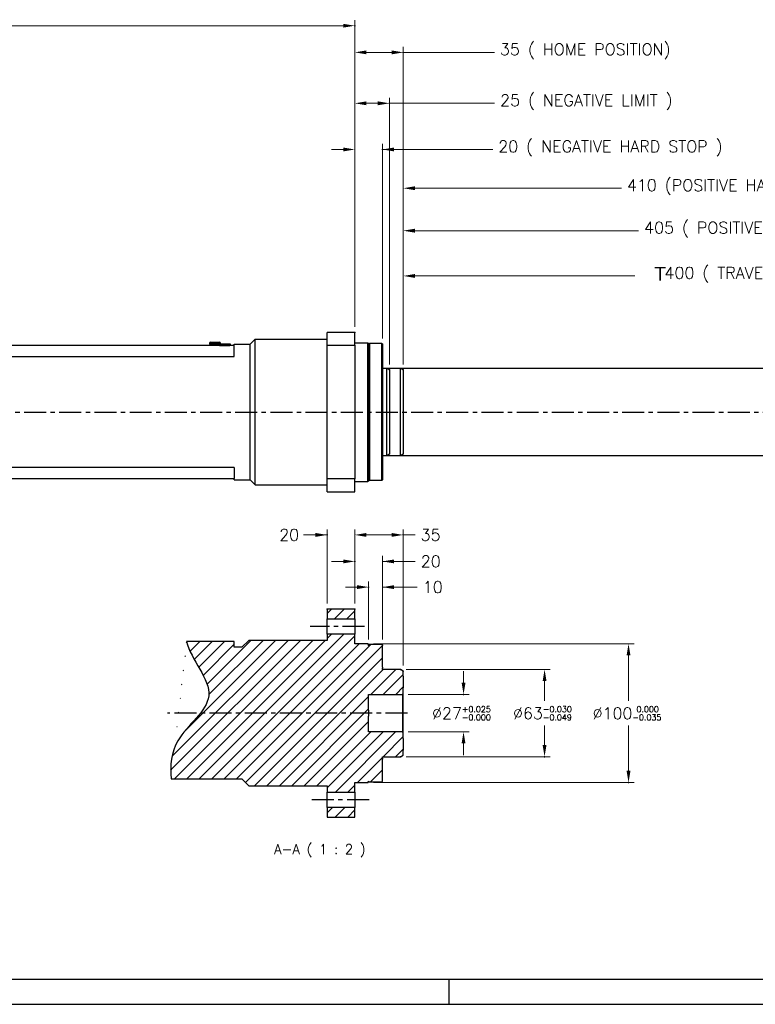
# Model space of a CAD drawing. Extents: x 26457 to 28142, y 10273 to 11461.
# Tile 2 of 18: x 26988 to 27519, y 10273 to 10984. Entities that reach past the tile are written whole.
import ezdxf

# ---------------------------------------------------------------- set-up
doc = ezdxf.new("R2010")
doc.units = 0
doc.header["$LTSCALE"] = 25.4
doc.linetypes.add('CENTER', pattern=[2, 1.25, -0.25, 0.25, -0.25])
doc.linetypes.add('CHAIN', pattern=[0.35429999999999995, 0.2362, -0.0295, 0.0591, -0.0295])
doc.layers.get('0').update_dxf_attribs({"linetype": 'CONTINUOUS'})
for name, color, linetype in [('ATA-CENTER', 133, 'CENTER'), ('ATA-HATCH', 252, 'CONTINUOUS'), ('ATA-TEXT', 7, 'CONTINUOUS')]:
    doc.layers.add(name, color=color, linetype=linetype)
doc.layers.add('ATA-DIM', color=252, linetype='CONTINUOUS', lineweight=25)
doc.layers.add('ATA-SECTION', color=3, linetype='CHAIN', lineweight=40)
doc.styles.get("Standard").update_dxf_attribs({"font": 'simplex.shx'})
doc.styles.add('주 문자 (ISO)', font='arial.ttf')
doc.dimstyles.new('ata_A1', dxfattribs={"dimtxt": 4.2, "dimasz": 4.2, "dimexe": 2, "dimexo": 2, "dimgap": 2, "dimtad": 0, "dimtih": 1, "dimtoh": 1, "dimdec": 6, "dimdsep": 46, "dimtxsty": 'Standard', "dimcen": 0, "dimclrd": 252, "dimclre": 252, "dimclrt": 4, "dimadec": 6, "dimazin": 2, "dimtfac": 1, "dimtdec": 6, "dimtofl": 0, "dimtmove": 0, "dimatfit": 3, "dimfxl": 0, "dimtolj": 1, "dimtzin": 0, "dimlwd": 0, "dimlwe": 0, "dimarcsym": 0})

# ---------------------------------------------------------------- blocks, each defined once
blk = doc.blocks.new('*D8252')
at = {"color": 0}
for p in [(27239.95036579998, 10574.14225382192), (27239.95036579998, 10532.24145859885), (27249.95036579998, 10532.24145859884)]:
    blk.add_point(p, dxfattribs=at)
at = {"layer": 'ATA-DIM', "color": 252, "lineweight": 0}
for p, q in [((27231.55036579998, 10574.14225382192), (27223.15036579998, 10574.14225382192)), ((27239.95036579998, 10536.24145859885), (27239.95036579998, 10578.14225382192)), ((27249.95036579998, 10536.24145859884), (27249.95036579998, 10578.14225382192)), ((27249.95036579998, 10574.14225382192), (27274.98373901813, 10574.14225382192)), ((27258.35036579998, 10574.14225382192), (27266.75036579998, 10574.14225382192))]:
    blk.add_line(p, q, dxfattribs=at)
at = {"layer": 'ATA-DIM', "color": 252}
for points in [[(27231.55036579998, 10572.74225382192), (27231.55036579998, 10575.54225382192), (27239.95036579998, 10574.14225382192)], [(27258.35036579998, 10575.54225382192), (27258.35036579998, 10572.74225382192), (27249.95036579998, 10574.14225382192)]]:
    blk.add_solid(points, dxfattribs=at)
at = {"layer": 'ATA-DIM', "color": 4, "ltscale": 0.2, "insert": (27278.98373901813, 10578.34225382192), "char_height": 8.4, "attachment_point": 1}
blk.add_mtext('\\A1;10', dxfattribs=at)
blk = doc.blocks.new('*D8251')
at = {"color": 0}
for p in [(27229.95036579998, 10592.69973327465), (27229.95036579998, 10558.24145859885), (27249.95036579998, 10532.24145859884)]:
    blk.add_point(p, dxfattribs=at)
at = {"layer": 'ATA-DIM', "color": 252, "lineweight": 0}
for p, q in [((27229.95036579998, 10562.24145859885), (27229.95036579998, 10596.69973327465)), ((27249.95036579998, 10536.24145859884), (27249.95036579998, 10596.69973327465)), ((27221.55036579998, 10592.69973327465), (27213.15036579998, 10592.69973327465)), ((27249.95036579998, 10592.69973327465), (27273.54636579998, 10592.69973327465)), ((27258.35036579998, 10592.69973327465), (27266.75036579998, 10592.69973327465))]:
    blk.add_line(p, q, dxfattribs=at)
at = {"layer": 'ATA-DIM', "color": 252}
for points in [[(27221.55036579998, 10591.29973327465), (27221.55036579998, 10594.09973327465), (27229.95036579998, 10592.69973327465)], [(27258.35036579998, 10594.09973327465), (27258.35036579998, 10591.29973327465), (27249.95036579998, 10592.69973327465)]]:
    blk.add_solid(points, dxfattribs=at)
at = {"layer": 'ATA-DIM', "color": 4, "ltscale": 0.2, "insert": (27277.54636579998, 10596.89973327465), "char_height": 8.4, "attachment_point": 1}
blk.add_mtext('\\A1;20', dxfattribs=at)
blk = doc.blocks.new('*D8250')
at = {"color": 0}
for p in [(27264.95036579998, 10611.80771803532), (27229.95036579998, 10558.24145859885), (27264.95036579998, 10513.58675806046)]:
    blk.add_point(p, dxfattribs=at)
at = {"layer": 'ATA-DIM', "color": 252, "lineweight": 0}
for p, q in [((27229.95036579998, 10562.24145859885), (27229.95036579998, 10615.80771803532)), ((27264.95036579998, 10517.58675806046), (27264.95036579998, 10615.80771803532)), ((27238.35036579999, 10611.80771803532), (27256.55036579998, 10611.80771803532)), ((27264.95036579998, 10611.80771803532), (27273.42057381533, 10611.80771803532))]:
    blk.add_line(p, q, dxfattribs=at)
at = {"layer": 'ATA-DIM', "color": 252}
for points in [[(27238.35036579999, 10613.20771803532), (27238.35036579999, 10610.40771803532), (27229.95036579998, 10611.80771803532)], [(27256.55036579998, 10610.40771803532), (27256.55036579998, 10613.20771803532), (27264.95036579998, 10611.80771803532)]]:
    blk.add_solid(points, dxfattribs=at)
at = {"layer": 'ATA-DIM', "color": 4, "ltscale": 0.2, "insert": (27277.42057381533, 10616.00771803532), "char_height": 8.4, "attachment_point": 1}
blk.add_mtext('\\A1;35', dxfattribs=at)
blk = doc.blocks.new('*D8249')
at = {"color": 0}
for p in [(27239.45036579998, 10533.24145859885), (27239.45036579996, 10433.24145859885), (27427.56704512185, 10433.24145859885)]:
    blk.add_point(p, dxfattribs=at)
at = {"layer": 'ATA-DIM', "color": 252, "lineweight": 0}
for p, q in [((27243.45036579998, 10533.24145859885), (27431.56704512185, 10533.24145859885)), ((27427.56704512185, 10524.84145859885), (27427.56704512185, 10492.14145859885)), ((27427.56704512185, 10441.64145859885), (27427.56704512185, 10474.34145859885)), ((27243.45036579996, 10433.24145859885), (27431.56704512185, 10433.24145859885))]:
    blk.add_line(p, q, dxfattribs=at)
at = {"layer": 'ATA-DIM', "color": 252}
for points in [[(27428.96704512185, 10524.84145859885), (27426.16704512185, 10524.84145859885), (27427.56704512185, 10533.24145859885)], [(27426.16704512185, 10441.64145859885), (27428.96704512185, 10441.64145859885), (27427.56704512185, 10433.24145859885)]]:
    blk.add_solid(points, dxfattribs=at)
at = {"layer": 'ATA-DIM', "color": 4, "ltscale": 0.2, "insert": (27401.61104512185, 10488.14145859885), "char_height": 8.4, "attachment_point": 1}
blk.add_mtext('\\A1;%%C100{\\H4.200000;\\S 0.000^ -0.035;}', dxfattribs=at)
blk = doc.blocks.new('*D8248')
at = {"color": 0}
for p in [(27262.95036579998, 10514.74145859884), (27262.95036579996, 10451.74145859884), (27366.95036579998, 10451.74145859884)]:
    blk.add_point(p, dxfattribs=at)
at = {"layer": 'ATA-DIM', "color": 252, "lineweight": 0}
for p, q in [((27266.95036579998, 10514.74145859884), (27370.95036579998, 10514.74145859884)), ((27366.95036579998, 10506.34145859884), (27366.95036579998, 10492.14145859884)), ((27366.95036579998, 10460.14145859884), (27366.95036579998, 10474.34145859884)), ((27266.95036579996, 10451.74145859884), (27370.95036579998, 10451.74145859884))]:
    blk.add_line(p, q, dxfattribs=at)
at = {"layer": 'ATA-DIM', "color": 252}
for points in [[(27368.35036579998, 10506.34145859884), (27365.55036579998, 10506.34145859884), (27366.95036579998, 10514.74145859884)], [(27365.55036579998, 10460.14145859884), (27368.35036579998, 10460.14145859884), (27366.95036579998, 10451.74145859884)]]:
    blk.add_solid(points, dxfattribs=at)
at = {"layer": 'ATA-DIM', "color": 4, "ltscale": 0.2, "insert": (27344.18636579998, 10488.14145859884), "char_height": 8.4, "attachment_point": 1}
blk.add_mtext('\\A1;%%C63{\\H4.200000;\\S-0.030^ -0.049;}', dxfattribs=at)
blk = doc.blocks.new('*D8247')
at = {"color": 0}
for p in [(27209.95036579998, 10611.80771803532), (27209.95036579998, 10558.24145859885), (27229.95036579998, 10558.24145859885)]:
    blk.add_point(p, dxfattribs=at)
at = {"layer": 'ATA-DIM', "color": 252, "lineweight": 0}
for p, q in [((27209.95036579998, 10562.24145859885), (27209.95036579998, 10615.80771803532)), ((27229.95036579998, 10562.24145859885), (27229.95036579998, 10615.80771803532)), ((27209.95036579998, 10611.80771803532), (27192.96152064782, 10611.80771803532)), ((27201.55036579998, 10611.80771803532), (27193.15036579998, 10611.80771803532)), ((27238.35036579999, 10611.80771803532), (27246.75036579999, 10611.80771803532))]:
    blk.add_line(p, q, dxfattribs=at)
at = {"layer": 'ATA-DIM', "color": 252}
for points in [[(27201.55036579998, 10610.40771803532), (27201.55036579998, 10613.20771803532), (27209.95036579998, 10611.80771803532)], [(27238.35036579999, 10613.20771803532), (27238.35036579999, 10610.40771803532), (27229.95036579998, 10611.80771803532)]]:
    blk.add_solid(points, dxfattribs=at)
at = {"layer": 'ATA-DIM', "color": 4, "ltscale": 0.2, "insert": (27175.35352064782, 10616.00771803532), "char_height": 8.4, "attachment_point": 1}
blk.add_mtext('\\A1;20', dxfattribs=at)
blk = doc.blocks.new('*D8246')
at = {"color": 0}
for p in [(27264.45036579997, 10496.74145859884), (27308.45036579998, 10496.74145859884), (27264.45036579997, 10469.74145859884)]:
    blk.add_point(p, dxfattribs=at)
at = {"layer": 'ATA-DIM', "color": 252, "lineweight": 0}
for p, q in [((27308.45036579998, 10505.14145859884), (27308.45036579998, 10513.54145859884)), ((27268.45036579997, 10496.74145859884), (27312.45036579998, 10496.74145859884)), ((27268.45036579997, 10469.74145859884), (27312.45036579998, 10469.74145859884)), ((27308.45036579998, 10461.34145859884), (27308.45036579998, 10452.94145859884))]:
    blk.add_line(p, q, dxfattribs=at)
at = {"layer": 'ATA-DIM', "color": 252}
for points in [[(27307.05036579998, 10505.14145859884), (27309.85036579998, 10505.14145859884), (27308.45036579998, 10496.74145859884)], [(27309.85036579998, 10461.34145859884), (27307.05036579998, 10461.34145859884), (27308.45036579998, 10469.74145859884)]]:
    blk.add_solid(points, dxfattribs=at)
at = {"layer": 'ATA-DIM', "color": 4, "ltscale": 0.2, "insert": (27285.68636579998, 10488.14145859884), "char_height": 8.4, "attachment_point": 1}
blk.add_mtext('\\A1;%%C27{\\H4.200000;\\S+0.025^ -0.000;}', dxfattribs=at)
blk = doc.blocks.new('*D8237')
at = {"color": 0}
for p in [(27264.95036579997, 10959.98659435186), (27229.95036579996, 10757.96858347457), (27264.95036579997, 10730.81388293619)]:
    blk.add_point(p, dxfattribs=at)
at = {"layer": 'ATA-DIM', "color": 252, "lineweight": 0}
for p, q in [((27229.95036579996, 10761.96858347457), (27229.95036579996, 10963.98659435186)), ((27264.95036579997, 10734.81388293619), (27264.95036579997, 10963.98659435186)), ((27238.35036579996, 10959.98659435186), (27256.55036579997, 10959.98659435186)), ((27264.95036579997, 10959.98659435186), (27330.75022519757, 10959.98659435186))]:
    blk.add_line(p, q, dxfattribs=at)
at = {"layer": 'ATA-DIM', "color": 252}
for points in [[(27238.35036579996, 10961.38659435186), (27238.35036579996, 10958.58659435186), (27229.95036579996, 10959.98659435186)], [(27256.55036579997, 10958.58659435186), (27256.55036579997, 10961.38659435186), (27264.95036579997, 10959.98659435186)]]:
    blk.add_solid(points, dxfattribs=at)
at = {"layer": 'ATA-DIM', "color": 4, "ltscale": 0.2, "insert": (27334.75022519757, 10966.37059435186), "char_height": 8.4, "attachment_point": 1}
blk.add_mtext('\\A1;35 ( HOME POSITION)', dxfattribs=at)
blk = doc.blocks.new('*D8236')
at = {"color": 0}
for p in [(27254.95036579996, 10923.23515360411), (27229.95036579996, 10757.96858347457), (27254.95036579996, 10730.81388293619)]:
    blk.add_point(p, dxfattribs=at)
at = {"layer": 'ATA-DIM', "color": 252, "lineweight": 0}
for p, q in [((27229.95036579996, 10761.96858347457), (27229.95036579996, 10927.23515360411)), ((27254.95036579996, 10734.81388293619), (27254.95036579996, 10927.23515360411)), ((27238.35036579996, 10923.23515360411), (27246.55036579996, 10923.23515360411)), ((27254.95036579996, 10923.23515360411), (27330.85020394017, 10923.23515360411))]:
    blk.add_line(p, q, dxfattribs=at)
at = {"layer": 'ATA-DIM', "color": 252}
for points in [[(27238.35036579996, 10924.63515360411), (27238.35036579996, 10921.83515360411), (27229.95036579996, 10923.23515360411)], [(27246.55036579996, 10921.83515360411), (27246.55036579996, 10924.63515360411), (27254.95036579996, 10923.23515360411)]]:
    blk.add_solid(points, dxfattribs=at)
at = {"layer": 'ATA-DIM', "color": 4, "ltscale": 0.2, "insert": (27334.85020394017, 10929.61915360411), "char_height": 8.4, "attachment_point": 1}
blk.add_mtext('\\A1;25 ( NEGATIVE LIMIT )', dxfattribs=at)
blk = doc.blocks.new('*D8235')
at = {"color": 0}
for p in [(27249.95036579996, 10889.91480816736), (27229.95036579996, 10757.96858347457), (27249.95036579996, 10749.46858347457)]:
    blk.add_point(p, dxfattribs=at)
at = {"layer": 'ATA-DIM', "color": 252, "lineweight": 0}
for p, q in [((27229.95036579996, 10761.96858347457), (27229.95036579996, 10893.91480816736)), ((27249.95036579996, 10753.46858347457), (27249.95036579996, 10893.91480816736)), ((27221.55036579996, 10889.91480816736), (27213.15036579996, 10889.91480816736)), ((27249.95036579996, 10889.91480816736), (27329.49500014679, 10889.91480816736)), ((27258.35036579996, 10889.91480816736), (27266.75036579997, 10889.91480816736))]:
    blk.add_line(p, q, dxfattribs=at)
at = {"layer": 'ATA-DIM', "color": 252}
for points in [[(27221.55036579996, 10888.51480816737), (27221.55036579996, 10891.31480816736), (27229.95036579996, 10889.91480816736)], [(27258.35036579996, 10891.31480816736), (27258.35036579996, 10888.51480816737), (27249.95036579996, 10889.91480816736)]]:
    blk.add_solid(points, dxfattribs=at)
at = {"layer": 'ATA-DIM', "color": 4, "ltscale": 0.2, "insert": (27333.49500014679, 10896.29880816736), "char_height": 8.4, "attachment_point": 1}
blk.add_mtext('\\A1;20 ( NEGATIVE HARD STOP )', dxfattribs=at)
blk = doc.blocks.new('*D8234')
at = {"color": 0}
for p in [(27229.95036579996, 10979.21547700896), (26516.95036579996, 10881.96858347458), (27229.95036579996, 10757.96858347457)]:
    blk.add_point(p, dxfattribs=at)
at = {"layer": 'ATA-DIM', "color": 252, "lineweight": 0}
for p, q in [((26516.95036579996, 10885.96858347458), (26516.95036579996, 10983.21547700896)), ((26525.35036579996, 10979.21547700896), (26797.98836579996, 10979.21547700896)), ((27221.55036579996, 10979.21547700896), (26848.91236579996, 10979.21547700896)), ((27229.95036579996, 10761.96858347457), (27229.95036579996, 10983.21547700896))]:
    blk.add_line(p, q, dxfattribs=at)
at = {"layer": 'ATA-DIM', "color": 252}
for points in [[(26525.35036579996, 10980.61547700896), (26525.35036579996, 10977.81547700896), (26516.95036579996, 10979.21547700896)], [(27221.55036579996, 10977.81547700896), (27221.55036579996, 10980.61547700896), (27229.95036579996, 10979.21547700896)]]:
    blk.add_solid(points, dxfattribs=at)
at = {"layer": 'ATA-DIM', "color": 4, "ltscale": 0.2, "insert": (26801.98836579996, 10983.41547700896), "char_height": 8.4, "attachment_point": 1}
blk.add_mtext('\\A1;   713', dxfattribs=at)
blk = doc.blocks.new('*D8241')
at = {"color": 0}
for p in [(27669.95036579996, 10831.32199579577), (27264.95036579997, 10730.81388293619), (27669.95036579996, 10730.81388293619)]:
    blk.add_point(p, dxfattribs=at)
at = {"layer": 'ATA-DIM', "color": 252, "lineweight": 0}
for p, q in [((27264.95036579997, 10734.81388293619), (27264.95036579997, 10835.32199579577)), ((27669.95036579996, 10734.81388293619), (27669.95036579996, 10835.32199579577)), ((27273.35036579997, 10831.32199579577), (27434.80664811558, 10831.32199579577)), ((27661.55036579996, 10831.32199579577), (27590.22664811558, 10831.32199579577))]:
    blk.add_line(p, q, dxfattribs=at)
at = {"layer": 'ATA-DIM', "color": 252}
for points in [[(27273.35036579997, 10832.72199579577), (27273.35036579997, 10829.92199579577), (27264.95036579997, 10831.32199579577)], [(27661.55036579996, 10829.92199579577), (27661.55036579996, 10832.72199579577), (27669.95036579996, 10831.32199579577)]]:
    blk.add_solid(points, dxfattribs=at)
at = {"layer": 'ATA-DIM', "color": 4, "ltscale": 0.2, "insert": (27438.80664811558, 10837.70599579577), "char_height": 8.4, "attachment_point": 1}
blk.add_mtext('\\A1;405 ( POSITIVE LIMIT )', dxfattribs=at)
blk = doc.blocks.new('*D8239')
at = {"color": 0}
for p in [(27674.95036579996, 10861.97257224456), (27264.95036579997, 10730.81388293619), (27674.95036579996, 10730.81388293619)]:
    blk.add_point(p, dxfattribs=at)
at = {"layer": 'ATA-DIM', "color": 252, "lineweight": 0}
for p, q in [((27264.95036579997, 10734.81388293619), (27264.95036579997, 10865.97257224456)), ((27674.95036579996, 10734.81388293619), (27674.95036579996, 10865.97257224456)), ((27273.35036579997, 10861.97257224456), (27422.37572723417, 10861.97257224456)), ((27666.55036579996, 10861.97257224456), (27612.82372723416, 10861.97257224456))]:
    blk.add_line(p, q, dxfattribs=at)
at = {"layer": 'ATA-DIM', "color": 252}
for points in [[(27273.35036579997, 10863.37257224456), (27273.35036579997, 10860.57257224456), (27264.95036579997, 10861.97257224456)], [(27666.55036579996, 10860.57257224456), (27666.55036579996, 10863.37257224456), (27674.95036579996, 10861.97257224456)]]:
    blk.add_solid(points, dxfattribs=at)
at = {"layer": 'ATA-DIM', "color": 4, "ltscale": 0.2, "insert": (27426.37572723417, 10868.35657224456), "char_height": 8.4, "attachment_point": 1}
blk.add_mtext('\\A1;410 (POSITIVE HARD STOP )', dxfattribs=at)
blk = doc.blocks.new('*D8238')
at = {"color": 0}
for p in [(27664.95036579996, 10798.67324522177), (27264.95036579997, 10730.81388293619), (27664.95036579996, 10730.81388293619)]:
    blk.add_point(p, dxfattribs=at)
at = {"layer": 'ATA-DIM', "color": 252, "lineweight": 0}
for p, q in [((27264.95036579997, 10734.81388293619), (27264.95036579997, 10802.67324522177)), ((27664.95036579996, 10734.81388293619), (27664.95036579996, 10802.67324522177)), ((27273.35036579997, 10798.67324522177), (27432.20036579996, 10798.67324522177)), ((27656.55036579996, 10798.67324522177), (27597.70036579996, 10798.67324522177))]:
    blk.add_line(p, q, dxfattribs=at)
at = {"layer": 'ATA-DIM', "color": 252}
for points in [[(27273.35036579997, 10800.07324522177), (27273.35036579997, 10797.27324522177), (27264.95036579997, 10798.67324522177)], [(27656.55036579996, 10797.27324522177), (27656.55036579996, 10800.07324522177), (27664.95036579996, 10798.67324522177)]]:
    blk.add_solid(points, dxfattribs=at)
at = {"layer": 'ATA-DIM', "color": 4, "ltscale": 0.2, "insert": (27436.20036579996, 10805.05724522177), "char_height": 8.4, "attachment_point": 1}
blk.add_mtext('\\A1;   400 ( TRAVEL END )', dxfattribs=at)
blk = doc.blocks.new('ata-Border-A1-002')
blk.add_line((833.9999999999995, 9.000000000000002), (7, 8.999999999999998))
at = {"color": 253, "ltscale": 0.5}
for p, q in [((420.4999999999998, 9), (420.4999999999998, 0)), ((0, 0), (841.0000000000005, 0))]:
    blk.add_line(p, q, dxfattribs=at)

msp = doc.modelspace()

# ---------------------------------------------------------------- hatches: boundary and pattern name
at = {"layer": 'ATA-HATCH'}
h = msp.add_hatch(dxfattribs=at)
h.set_pattern_fill('ANSI31', color=256, scale=2)
h.set_pattern_definition([(45, (24993.30467876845, 6865.581540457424), (-4.490128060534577, 4.490128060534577), [])])
edge = h.paths.add_edge_path()
edge.add_line((27153.45036579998, 10535.74145859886), (27148.45036579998, 10530.74145859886))
edge.add_line((27148.45036579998, 10530.74145859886), (27142.95036579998, 10530.74145859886))
edge.add_line((27142.95036579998, 10530.74145859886), (27142.95036579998, 10534.8734721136))
edge.add_line((27142.95036579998, 10534.8734721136), (27108.36776332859, 10534.8734721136))
edge.add_spline(control_points=[(27108.36776332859, 10534.8734721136), (27111.61125461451, 10521.80132345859), (27138.86065139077, 10494.85533421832), (27098.37326378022, 10467.73603847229), (27096.49202231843, 10445.48860682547), (27097.29394373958, 10435.74145859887)], knot_values=[29.95343203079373, 29.95343203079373, 29.95343203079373, 29.95343203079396, 51.11458799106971, 70.8278344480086, 85.1607967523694, 85.1607967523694, 85.1607967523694, 85.1607967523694], degree=3, periodic=0)
edge.add_line((27097.29394373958, 10435.74145859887), (27148.45036579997, 10435.74145859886))
edge.add_line((27148.45036579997, 10435.74145859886), (27153.45036579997, 10430.74145859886))
edge.add_line((27153.45036579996, 10430.74145859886), (27209.95036579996, 10430.74145859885))
edge.add_line((27209.95036579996, 10430.74145859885), (27209.95036579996, 10426.2412771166))
edge.add_line((27209.95036579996, 10426.2412771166), (27229.95036579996, 10426.2412771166))
edge.add_line((27229.95036579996, 10426.2412771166), (27229.95036579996, 10433.24145859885))
edge.add_line((27229.95036579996, 10433.24145859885), (27239.45036579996, 10433.24145859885))
edge.add_line((27239.45036579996, 10433.24145859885), (27239.95036579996, 10433.74145859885))
edge.add_line((27239.95036579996, 10433.74145859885), (27239.95036579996, 10434.24145859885))
edge.add_line((27239.95036579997, 10434.24145859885), (27240.45036579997, 10433.74145859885))
edge.add_line((27240.45036579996, 10433.74145859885), (27249.45036579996, 10433.74145859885))
edge.add_line((27249.45036579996, 10433.74145859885), (27249.95036579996, 10434.24145859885))
edge.add_line((27249.95036579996, 10434.24145859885), (27249.95036579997, 10449.99145859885))
edge.add_line((27249.95036579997, 10449.99145859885), (27249.95036579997, 10450.74107961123))
edge.add_line((27249.95036579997, 10450.74107961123), (27249.95036579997, 10451.54145859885))
edge.add_line((27249.95036579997, 10451.54145859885), (27249.95036579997, 10451.74145859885))
edge.add_line((27249.95036579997, 10451.74145859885), (27262.95036579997, 10451.74145859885))
edge.add_line((27262.95036579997, 10451.74145859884), (27264.95036579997, 10452.89615913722))
edge.add_line((27264.95036579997, 10452.89615913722), (27264.95036579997, 10456.55349877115))
edge.add_line((27264.95036579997, 10456.55349877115), (27264.95036579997, 10464.92943103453))
edge.add_line((27264.95036579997, 10464.92943103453), (27264.95036579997, 10469.24145859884))
edge.add_line((27264.95036579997, 10469.24145859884), (27264.45036579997, 10469.74145859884))
edge.add_line((27264.45036579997, 10469.74145859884), (27239.95036579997, 10469.74145859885))
edge.add_line((27239.95036579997, 10469.74145859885), (27239.95036579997, 10481.11645859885))
edge.add_line((27239.95036579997, 10481.11645859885), (27239.95036579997, 10485.36645859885))
edge.add_line((27239.95036579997, 10485.36645859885), (27239.95036579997, 10496.74145859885))
edge.add_line((27239.95036579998, 10496.74145859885), (27264.45036579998, 10496.74145859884))
edge.add_line((27264.45036579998, 10496.74145859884), (27264.95036579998, 10497.24145859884))
edge.add_line((27264.95036579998, 10497.24145859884), (27264.95036579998, 10501.55348616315))
edge.add_line((27264.95036579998, 10501.55348616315), (27264.95036579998, 10509.92941842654))
edge.add_line((27264.95036579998, 10509.92941842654), (27264.95036579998, 10513.58675806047))
edge.add_line((27264.95036579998, 10513.58675806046), (27262.95036579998, 10514.74145859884))
edge.add_line((27262.95036579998, 10514.74145859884), (27249.95036579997, 10514.74145859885))
edge.add_line((27249.95036579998, 10514.74145859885), (27249.95036579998, 10514.94145859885))
edge.add_line((27249.95036579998, 10514.94145859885), (27249.95036579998, 10515.74183758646))
edge.add_line((27249.95036579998, 10515.74183758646), (27249.95036579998, 10516.49145859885))
edge.add_line((27249.95036579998, 10516.49145859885), (27249.95036579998, 10532.24145859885))
edge.add_line((27249.95036579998, 10532.24145859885), (27249.45036579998, 10532.74145859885))
edge.add_line((27249.45036579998, 10532.74145859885), (27240.45036579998, 10532.74145859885))
edge.add_line((27240.45036579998, 10532.74145859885), (27239.95036579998, 10532.24145859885))
edge.add_line((27239.95036579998, 10532.24145859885), (27239.95036579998, 10532.74145859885))
edge.add_line((27239.95036579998, 10532.74145859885), (27239.45036579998, 10533.24145859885))
edge.add_line((27239.45036579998, 10533.24145859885), (27229.95036579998, 10533.24145859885))
edge.add_line((27229.95036579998, 10533.24145859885), (27229.95036579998, 10540.2416400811))
edge.add_line((27229.95036579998, 10540.2416400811), (27209.95036579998, 10540.2416400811))
edge.add_line((27209.95036579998, 10540.2416400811), (27209.95036579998, 10535.74145859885))
edge.add_line((27209.95036579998, 10535.74145859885), (27153.45036579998, 10535.74145859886))
h.paths.add_polyline_path([(27209.95036579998, 10558.24145859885), (27209.95036579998, 10551.2412420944), (27229.95036579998, 10551.2412420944), (27229.95036579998, 10558.24145859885)])
h.paths.add_polyline_path([(27209.95036579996, 10415.2416751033), (27209.95036579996, 10408.24145859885), (27229.95036579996, 10408.24145859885), (27229.95036579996, 10415.2416751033)])

# ---------------------------------------------------------------- linework, layer by layer
for p, q in [((27229.95036579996, 10757.96858347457), (27209.95036579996, 10757.96858347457)), ((27209.95036579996, 10748.62198418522), (27209.95036579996, 10757.96858347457)), ((27229.95036579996, 10748.62198418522), (27229.95036579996, 10757.96858347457)), ((27124.95036579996, 10749.96858347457), (27124.95036579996, 10749.46858347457)), ((27132.95036579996, 10749.96858347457), (27124.95036579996, 10749.96858347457)), ((27124.95036579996, 10749.46858347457), (27131.95036579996, 10749.46858347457)), ((27125.95036579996, 10750.96858347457), (27131.95036579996, 10750.96858347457)), ((27126.95036579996, 10749.26858347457), (27126.95036579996, 10748.46858347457)), ((27126.95036579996, 10749.26858347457), (27130.95036579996, 10749.26858347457)), ((27130.95036579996, 10749.26858347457), (27130.95036579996, 10748.46858347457)), ((27131.95036579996, 10749.56858347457), (27132.15036579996, 10749.56858347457)), ((27131.95036579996, 10749.06858347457), (27131.95036579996, 10749.56858347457)), ((27131.95036579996, 10749.06858347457), (27132.15036579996, 10749.06858347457)), ((27131.95036579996, 10748.46858347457), (27131.95036579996, 10749.06858347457)), ((27132.15036579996, 10749.56858347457), (27139.75036579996, 10749.56858347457)), ((27132.15036579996, 10749.56858347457), (27132.15036579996, 10748.46858347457)), ((27132.16536579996, 10749.55858347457), (27139.73536579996, 10749.55858347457)), ((27132.16536579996, 10749.55858347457), (27132.16536579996, 10748.55858347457)), ((27132.95036579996, 10749.96858347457), (27132.95036579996, 10749.56858347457)), ((27139.73536579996, 10748.55858347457), (27139.73536579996, 10749.55858347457)), ((27139.75036579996, 10748.46858347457), (27139.75036579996, 10749.56858347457)), ((27139.75036579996, 10749.56858347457), (27139.95036579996, 10749.56858347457)), ((27139.75036579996, 10749.06858347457), (27139.95036579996, 10749.06858347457)), ((27139.95036579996, 10749.56858347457), (27139.95036579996, 10749.06858347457)), ((27139.95036579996, 10749.06858347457), (27139.95036579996, 10748.46858347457)), ((27142.95036579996, 10749.46858347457), (27154.45036579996, 10749.46858347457)), ((27142.95036579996, 10748.46858347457), (27142.95036579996, 10749.46858347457)), ((27154.45036579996, 10749.46858347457), (27157.95036579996, 10752.96858347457)), ((27154.45036579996, 10651.46858347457), (27154.45036579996, 10749.46858347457)), ((27157.95036579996, 10752.96858347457), (27209.95036579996, 10752.96858347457)), ((27157.95036579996, 10647.96858347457), (27157.95036579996, 10752.96858347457)), ((27229.95036579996, 10750.46858347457), (27239.45036579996, 10750.46858347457)), ((27239.95036579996, 10749.96858347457), (27239.45036579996, 10750.46858347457)), ((27239.45036579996, 10650.46858347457), (27239.45036579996, 10750.46858347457)), ((27239.95036579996, 10749.46858347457), (27240.45036579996, 10749.96858347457)), ((27239.95036579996, 10749.96858347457), (27239.95036579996, 10650.96858347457)), ((27249.45036579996, 10749.96858347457), (27240.45036579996, 10749.96858347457)), ((27240.45036579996, 10749.96858347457), (27240.45036579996, 10650.96858347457)), ((27249.95036579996, 10749.46858347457), (27249.45036579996, 10749.96858347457)), ((27249.45036579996, 10650.96858347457), (27249.45036579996, 10749.96858347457)), ((27249.95036579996, 10749.46858347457), (27249.95036579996, 10651.46858347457)), ((27142.95036579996, 10748.46858347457), (26672.95036579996, 10748.46858347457)), ((27132.16536579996, 10748.55858347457), (27139.73536579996, 10748.55858347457)), ((27132.16536579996, 10748.46858347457), (27132.16536579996, 10748.55858347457)), ((27139.73536579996, 10748.55858347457), (27139.73536579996, 10748.46858347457)), ((27142.95036579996, 10740.46858347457), (27142.95036579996, 10748.46858347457)), ((27209.95036579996, 10748.62198418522), (27229.95036579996, 10748.62198418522)), ((27209.95036579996, 10652.31518276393), (27209.95036579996, 10748.62198418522)), ((27229.95036579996, 10748.62198418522), (27229.95036579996, 10652.31518276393)), ((26672.95036579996, 10740.46858347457), (27142.95036579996, 10740.46858347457)), ((27262.95036579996, 10731.96858347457), (27249.95036579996, 10731.96858347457)), ((27264.95036579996, 10730.81388293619), (27262.95036579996, 10731.96858347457)), ((27262.95036579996, 10668.96858347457), (27262.95036579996, 10731.96858347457)), ((27264.95036579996, 10730.81388293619), (27264.95036579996, 10670.12328401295)), ((27262.95036579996, 10668.96858347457), (27249.95036579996, 10668.96858347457)), ((27264.95036579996, 10670.12328401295), (27262.95036579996, 10668.96858347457)), ((27142.95036579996, 10660.46858347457), (26672.95036579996, 10660.46858347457)), ((27142.95036579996, 10660.46858347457), (27142.95036579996, 10652.46858347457)), ((26672.95036579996, 10652.46858347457), (27142.95036579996, 10652.46858347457)), ((27142.95036579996, 10651.46858347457), (27142.95036579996, 10652.46858347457)), ((27142.95036579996, 10651.46858347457), (27154.45036579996, 10651.46858347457)), ((27154.45036579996, 10651.46858347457), (27157.95036579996, 10647.96858347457)), ((27229.95036579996, 10652.31518276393), (27209.95036579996, 10652.31518276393)), ((27209.95036579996, 10642.96858347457), (27209.95036579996, 10652.31518276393)), ((27229.95036579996, 10642.96858347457), (27229.95036579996, 10652.31518276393)), ((27229.95036579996, 10650.46858347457), (27239.45036579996, 10650.46858347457)), ((27239.95036579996, 10650.96858347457), (27239.45036579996, 10650.46858347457)), ((27239.95036579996, 10651.46858347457), (27240.45036579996, 10650.96858347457)), ((27249.45036579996, 10650.96858347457), (27240.45036579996, 10650.96858347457)), ((27249.95036579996, 10651.46858347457), (27249.45036579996, 10650.96858347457)), ((27157.95036579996, 10647.96858347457), (27209.95036579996, 10647.96858347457)), ((27209.95036579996, 10642.96858347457), (27229.95036579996, 10642.96858347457)), ((27209.95036579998, 10558.24145859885), (27209.95036579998, 10551.2412420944)), ((27229.95036579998, 10558.24145859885), (27209.95036579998, 10558.24145859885)), ((27229.95036579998, 10551.2412420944), (27229.95036579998, 10558.24145859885)), ((27209.95036579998, 10540.2416400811), (27209.95036579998, 10551.2412420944)), ((27209.95036579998, 10551.2412420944), (27229.95036579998, 10551.2412420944)), ((27229.95036579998, 10551.2412420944), (27229.95036579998, 10540.2416400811)), ((27209.95036579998, 10540.2416400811), (27209.95036579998, 10535.74145859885)), ((27229.95036579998, 10540.2416400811), (27209.95036579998, 10540.2416400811)), ((27229.95036579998, 10533.24145859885), (27229.95036579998, 10540.2416400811)), ((27142.95036579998, 10534.8734721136), (27108.36776332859, 10534.8734721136)), ((27142.95036579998, 10530.74145859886), (27142.95036579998, 10534.8734721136)), ((27148.45036579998, 10530.74145859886), (27142.95036579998, 10530.74145859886)), ((27153.45036579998, 10535.74145859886), (27148.45036579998, 10530.74145859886)), ((27209.95036579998, 10535.74145859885), (27153.45036579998, 10535.74145859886)), ((27239.45036579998, 10533.24145859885), (27229.95036579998, 10533.24145859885)), ((27239.95036579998, 10532.74145859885), (27239.45036579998, 10533.24145859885)), ((27240.45036579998, 10532.74145859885), (27239.95036579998, 10532.24145859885)), ((27239.95036579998, 10532.24145859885), (27239.95036579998, 10532.74145859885)), ((27249.45036579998, 10532.74145859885), (27240.45036579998, 10532.74145859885)), ((27249.95036579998, 10532.24145859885), (27249.45036579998, 10532.74145859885)), ((27249.95036579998, 10516.49145859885), (27249.95036579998, 10532.24145859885)), ((27249.95036579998, 10516.49145859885), (27249.95036579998, 10515.74183758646)), ((27249.95036579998, 10514.94145859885), (27249.95036579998, 10515.74183758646)), ((27249.95036579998, 10514.74145859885), (27249.95036579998, 10514.94145859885)), ((27262.95036579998, 10514.74145859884), (27249.95036579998, 10514.74145859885)), ((27264.95036579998, 10513.58675806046), (27262.95036579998, 10514.74145859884)), ((27264.95036579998, 10509.92941842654), (27264.95036579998, 10513.58675806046)), ((27264.95036579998, 10509.92941842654), (27264.95036579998, 10501.55348616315)), ((27264.95036579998, 10497.24145859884), (27264.95036579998, 10501.55348616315)), ((27239.95036579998, 10496.74145859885), (27264.45036579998, 10496.74145859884)), ((27239.95036579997, 10485.36645859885), (27239.95036579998, 10496.74145859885)), ((27264.45036579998, 10496.74145859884), (27264.95036579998, 10497.24145859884)), ((27264.45036579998, 10496.74145859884), (27264.45036579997, 10469.74145859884)), ((27264.95036579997, 10469.24145859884), (27264.95036579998, 10497.24145859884)), ((27239.95036579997, 10485.36645859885), (27239.95036579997, 10481.11645859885)), ((27239.95036579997, 10469.74145859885), (27239.95036579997, 10481.11645859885)), ((27264.45036579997, 10469.74145859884), (27239.95036579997, 10469.74145859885)), ((27264.95036579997, 10469.24145859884), (27264.45036579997, 10469.74145859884)), ((27264.95036579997, 10464.92943103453), (27264.95036579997, 10469.24145859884)), ((27264.95036579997, 10464.92943103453), (27264.95036579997, 10456.55349877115)), ((27249.95036579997, 10451.54145859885), (27249.95036579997, 10451.74145859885)), ((27249.95036579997, 10451.74145859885), (27262.95036579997, 10451.74145859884)), ((27249.95036579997, 10450.74107961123), (27249.95036579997, 10451.54145859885)), ((27249.95036579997, 10450.74107961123), (27249.95036579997, 10449.99145859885)), ((27262.95036579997, 10451.74145859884), (27264.95036579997, 10452.89615913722)), ((27264.95036579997, 10452.89615913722), (27264.95036579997, 10456.55349877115)), ((27249.95036579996, 10434.24145859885), (27249.95036579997, 10449.99145859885)), ((27097.29394373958, 10435.74145859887), (27148.45036579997, 10435.74145859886)), ((27148.45036579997, 10435.74145859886), (27153.45036579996, 10430.74145859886)), ((27153.45036579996, 10430.74145859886), (27209.95036579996, 10430.74145859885)), ((27209.95036579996, 10430.74145859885), (27209.95036579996, 10426.2412771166)), ((27229.95036579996, 10433.24145859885), (27239.45036579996, 10433.24145859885)), ((27229.95036579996, 10426.2412771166), (27229.95036579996, 10433.24145859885)), ((27239.45036579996, 10433.24145859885), (27239.95036579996, 10433.74145859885)), ((27239.95036579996, 10434.24145859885), (27240.45036579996, 10433.74145859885)), ((27239.95036579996, 10433.74145859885), (27239.95036579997, 10434.24145859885)), ((27240.45036579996, 10433.74145859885), (27249.45036579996, 10433.74145859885)), ((27249.45036579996, 10433.74145859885), (27249.95036579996, 10434.24145859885)), ((27209.95036579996, 10415.2416751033), (27209.95036579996, 10426.2412771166)), ((27209.95036579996, 10426.2412771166), (27229.95036579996, 10426.2412771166)), ((27229.95036579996, 10426.2412771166), (27229.95036579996, 10415.2416751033)), ((27209.95036579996, 10415.2416751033), (27209.95036579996, 10408.24145859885)), ((27229.95036579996, 10415.2416751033), (27209.95036579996, 10415.2416751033)), ((27229.95036579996, 10408.24145859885), (27229.95036579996, 10415.2416751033)), ((27209.95036579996, 10408.24145859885), (27229.95036579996, 10408.24145859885))]:
    msp.add_line(p, q)
at = {"color": 251}
for p, q in [((27517.95036579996, 10731.96858347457), (27249.95036579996, 10731.96858347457)), ((27512.95036579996, 10731.96858347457), (27249.95036579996, 10731.96858347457)), ((27254.95036579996, 10730.81388293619), (27252.95036579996, 10731.96858347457)), ((27252.95036579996, 10668.96858347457), (27252.95036579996, 10731.96858347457)), ((27254.95036579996, 10730.81388293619), (27254.95036579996, 10670.12328401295)), ((27672.95036579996, 10731.96858347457), (27299.95036579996, 10731.96858347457)), ((27517.95036579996, 10668.96858347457), (27249.95036579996, 10668.96858347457)), ((27512.95036579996, 10668.96858347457), (27249.95036579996, 10668.96858347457)), ((27254.95036579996, 10670.12328401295), (27252.95036579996, 10668.96858347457)), ((27672.95036579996, 10668.96858347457), (27299.95036579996, 10668.96858347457))]:
    msp.add_line(p, q, dxfattribs=at)
for centre, radius, start, end in [((27125.95036579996, 10749.96858347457), 1, 90, 180), ((27126.75036579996, 10749.26858347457), 0.200000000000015, 0, 90), ((27131.15036579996, 10749.26858347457), 0.200000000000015, 90, 180), ((27131.95036579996, 10749.96858347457), 1, 0, 90)]:
    msp.add_arc(centre, radius, start, end)
msp.add_open_spline([(27108.36776332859, 10534.8734721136), (27111.61125461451, 10521.80132345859), (27138.86065139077, 10494.85533421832), (27098.37326378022, 10467.73603847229), (27096.49202231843, 10445.48860682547), (27097.29394373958, 10435.74145859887)], degree=3, knots=[29.95343203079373, 29.95343203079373, 29.95343203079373, 29.95343203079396, 51.11458799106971, 70.8278344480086, 85.1607967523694, 85.1607967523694, 85.1607967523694, 85.1607967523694])
at = {"layer": 'ATA-CENTER', "ltscale": 0.5}
for p, q in [((26534.00673764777, 10700.46858347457), (27653.26770153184, 10700.46858347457)), ((27237.05114867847, 10545.74144108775), (27197.68491259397, 10545.74144108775)), ((27267.95036579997, 10483.24145859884), (27094.63209561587, 10483.24145859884)), ((27240.2201709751, 10420.74147610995), (27198.10374484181, 10420.74147610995))]:
    msp.add_line(p, q, dxfattribs=at)

# ---------------------------------------------------------------- block references
at = {"xscale": 2, "yscale": 2, "zscale": 2}
msp.add_blockref('ata-Border-A1-002', (26456.88920960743, 10273.12116610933), dxfattribs=at)
msp.add_blockref('ata-Border-A1-002', (26456.88920960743, 10273.12116610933), dxfattribs=at)

# ---------------------------------------------------------------- texts
at = {"layer": 'ATA-SECTION', "insert": (27446.1725667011, 10795.15564654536), "char_height": 10, "attachment_point": 7, "style": '주 문자 (ISO)'}
msp.add_mtext('T', dxfattribs=at)
at = {"layer": 'ATA-TEXT', "insert": (27171.74412203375, 10379.23677298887), "char_height": 6.99999988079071, "attachment_point": 7}
msp.add_mtext('A-A ( 1 : 2 )', dxfattribs=at)

# ---------------------------------------------------------------- dimensions: what is measured, and where the dimension line sits
at = {"layer": 'ATA-DIM'}
for base, p1, p2, angle, text, override, picture, middle in [((27229.95036579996, 10979.21547700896), (26516.95036579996, 10881.96858347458), (27229.95036579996, 10757.96858347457), 180, '   <>', {"dimscale": 2, "dimdec": 3, "dimpost": '', "dimtol": 0, "dimlim": 0, "dimtp": 0, "dimtm": 0, "dimtfac": 0.8571428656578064, "dimtdec": 2, "dimtolj": 1, "dimtzin": 0}, '*D8234', (26823.45036579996, 10979.21547700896)), ((27264.95036579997, 10959.98659435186), (27229.95036579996, 10757.96858347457), (27264.95036579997, 10730.81388293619), 180, '<> ( HOME POSITION)', {"dimscale": 2, "dimdec": 3, "dimtfac": 0.8571428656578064, "dimtdec": 2}, '*D8237', (27403.96622519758, 10959.98659435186)), ((27254.95036579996, 10923.23515360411), (27229.95036579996, 10757.96858347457), (27254.95036579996, 10730.81388293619), 180, '<> ( NEGATIVE LIMIT )', {"dimscale": 2, "dimdec": 3, "dimtfac": 0.8571428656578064, "dimtdec": 2}, '*D8236', (27407.21620394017, 10923.23515360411)), ((27249.95036579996, 10889.91480816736), (27229.95036579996, 10757.96858347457), (27249.95036579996, 10749.46858347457), 180, '<> ( NEGATIVE HARD STOP )', {"dimscale": 2, "dimdec": 3, "dimtfac": 0.8571428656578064, "dimtdec": 2}, '*D8235', (27427.99500014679, 10889.91480816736)), ((27674.95036579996, 10861.97257224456), (27264.95036579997, 10730.81388293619), (27674.95036579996, 10730.81388293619), 180, '<> (POSITIVE HARD STOP )', {"dimscale": 2, "dimdec": 3, "dimtol": 0, "dimlim": 0, "dimtp": 0, "dimtm": 0, "dimtfac": 0.8571428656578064, "dimtdec": 2, "dimtolj": 1, "dimtzin": 0}, '*D8239', (27517.59972723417, 10861.97257224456)), ((27669.95036579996, 10831.32199579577), (27264.95036579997, 10730.81388293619), (27669.95036579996, 10730.81388293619), 180, '<> ( POSITIVE LIMIT )', {"dimscale": 2, "dimdec": 3, "dimtfac": 0.8571428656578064, "dimtdec": 2}, '*D8241', (27512.51664811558, 10831.32199579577)), ((27664.95036579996, 10798.67324522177), (27264.95036579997, 10730.81388293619), (27664.95036579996, 10730.81388293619), 180, '   <> ( TRAVEL END )', {"dimscale": 2, "dimdec": 3, "dimpost": '', "dimtfac": 0.8571428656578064, "dimtdec": 2}, '*D8238', (27514.95036579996, 10798.67324522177)), ((27427.56704512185, 10433.24145859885), (27239.45036579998, 10533.24145859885), (27239.45036579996, 10433.24145859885), 90, '%%C<>', {"dimscale": 2, "dimdec": 3, "dimtol": 1, "dimlim": 0, "dimtp": 0, "dimtm": 0.035000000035, "dimtfac": 0.5, "dimtdec": 3, "dimtolj": 1, "dimtzin": 0}, '*D8249', (27427.56704512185, 10483.24145859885)), ((27366.95036579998, 10451.74145859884), (27262.95036579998, 10514.74145859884), (27262.95036579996, 10451.74145859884), 90, '%%C<>', {"dimscale": 2, "dimdec": 3, "dimtol": 1, "dimlim": 0, "dimtp": -0.03, "dimtm": 0.049, "dimtfac": 0.5, "dimtdec": 3, "dimtolj": 1, "dimtzin": 0}, '*D8248', (27366.95036579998, 10483.24145859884)), ((27308.45036579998, 10496.74145859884), (27264.45036579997, 10469.74145859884), (27264.45036579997, 10496.74145859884), 90, '%%C<>', {"dimscale": 2, "dimdec": 3, "dimtol": 1, "dimlim": 0, "dimtp": 0.025, "dimtm": 1e-09, "dimtfac": 0.5, "dimtdec": 3, "dimtolj": 1, "dimtzin": 0}, '*D8246', (27308.45036579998, 10483.24145859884))]:
    dim = msp.add_linear_dim(base=base, p1=p1, p2=p2, angle=angle, text=text, dimstyle='ata_A1', override=override, dxfattribs=at)
    dim.commit()
    dim.dimension.update_dxf_attribs({"geometry": picture, "text_midpoint": middle, "dimtype": 160})
for base, p1, p2, picture, middle in [((27209.95036579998, 10611.80771803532), (27229.95036579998, 10558.24145859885), (27209.95036579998, 10558.24145859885), '*D8247', (27182.15752064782, 10611.80771803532)), ((27264.95036579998, 10611.80771803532), (27229.95036579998, 10558.24145859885), (27264.95036579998, 10513.58675806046), '*D8250', (27284.22457381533, 10611.80771803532)), ((27229.95036579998, 10592.69973327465), (27249.95036579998, 10532.24145859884), (27229.95036579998, 10558.24145859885), '*D8251', (27284.35036579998, 10592.69973327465))]:
    dim = msp.add_linear_dim(base=base, p1=p1, p2=p2, angle=180, dimstyle='ata_A1', override={"dimscale": 2, "dimdec": 3, "dimtfac": 0.8571428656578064, "dimtdec": 2}, dxfattribs=at)
    dim.commit()
    dim.dimension.update_dxf_attribs({"geometry": picture, "text_midpoint": middle, "dimtype": 160})
dim = msp.add_linear_dim(base=(27239.95036579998, 10574.14225382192), p1=(27249.95036579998, 10532.24145859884), p2=(27239.95036579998, 10532.24145859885), dimstyle='ata_A1', override={"dimscale": 2, "dimdec": 3, "dimtfac": 0.8571428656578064, "dimtdec": 2}, dxfattribs=at)
dim.commit()
dim.dimension.update_dxf_attribs({"geometry": '*D8252', "text_midpoint": (27284.98973901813, 10574.14225382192), "dimtype": 160})

doc.saveas('drawing.dxf')
